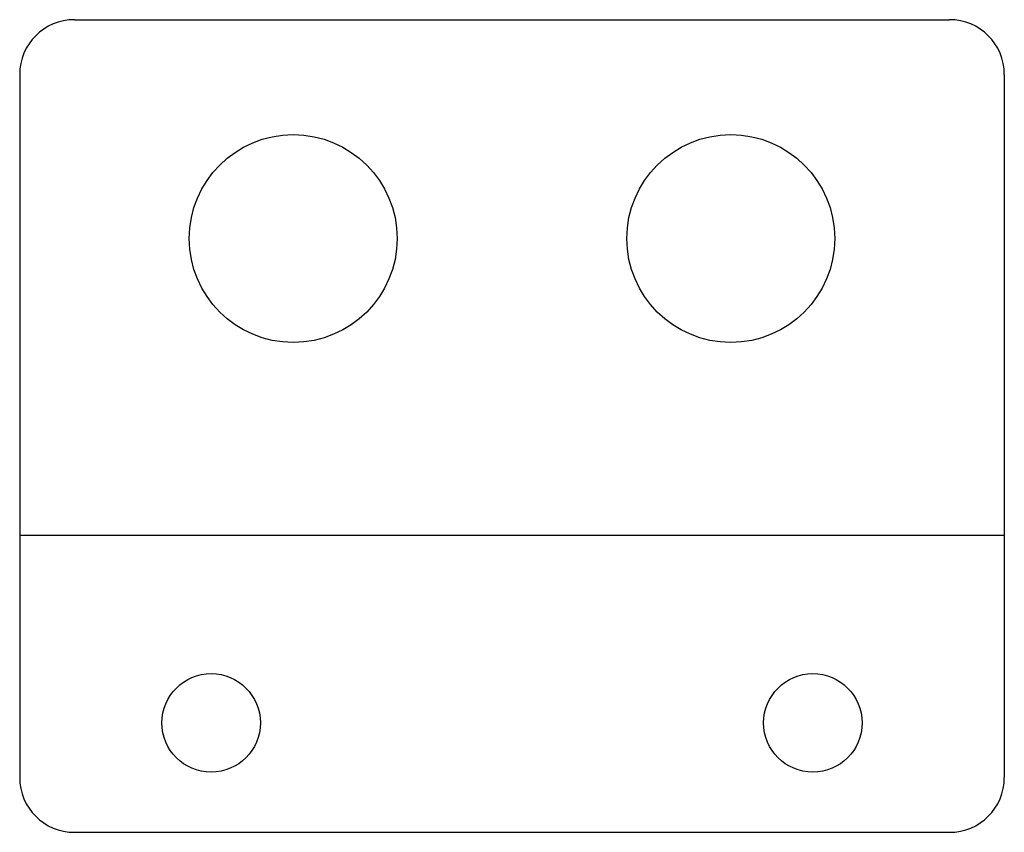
# Model space of a CAD drawing. Extents: x -5 to 85, y -74.3 to 0.
import ezdxf
from ezdxf.lldxf.tags import DXFTag

# ---------------------------------------------------------------- set-up
doc = ezdxf.new("R2010")
doc.units = 0
for name, color, linetype in [('DOWN_CENTERLINES', 7, 'CONTINUOUS'), ('INTERIOR_LOOPS', 7, 'CONTINUOUS'), ('OUTER_LOOP', 7, 'CONTINUOUS')]:
    doc.layers.add(name, color=color, linetype=linetype)
tags = doc.linetypes.add('CENTER2', pattern=[28.575, 19.05, -3.175, 3.175, -3.175]).pattern_tags.tags
tags[10:11] = [DXFTag(74, 4), DXFTag(75, 0), DXFTag(340, '0'), DXFTag(46, 0.0), DXFTag(50, 0.0), DXFTag(44, 0.0), DXFTag(45, 0.0)]
tags[8:9] = [DXFTag(74, 4), DXFTag(75, 0), DXFTag(340, '0'), DXFTag(46, 0.0), DXFTag(50, 0.0), DXFTag(44, 0.0), DXFTag(45, 0.0)]
tags[6:7] = [DXFTag(74, 4), DXFTag(75, 0), DXFTag(340, '0'), DXFTag(46, 0.0), DXFTag(50, 0.0), DXFTag(44, 0.0), DXFTag(45, 0.0)]
tags[4:5] = [DXFTag(74, 4), DXFTag(75, 0), DXFTag(340, '0'), DXFTag(46, 0.0), DXFTag(50, 0.0), DXFTag(44, 0.0), DXFTag(45, 0.0)]

msp = doc.modelspace()

# ---------------------------------------------------------------- linework, layer by layer
at = {"layer": 'DOWN_CENTERLINES', "color": 4, "linetype": 'CENTER2'}
msp.add_line((85, -47.134), (-5, -47.134), dxfattribs=at)
at = {"layer": 'INTERIOR_LOOPS', "color": 3, "linetype": 'CONTINUOUS'}
for centre, radius in [((20, -20), 9.5), ((60, -20), 9.5), ((12.5, -64.267), 4.5), ((67.5, -64.267), 4.5)]:
    msp.add_circle(centre, radius, dxfattribs=at)
at = {"layer": 'OUTER_LOOP', "color": 3, "linetype": 'CONTINUOUS'}
for p, q in [((0, 0), (80, 0)), ((-5, -5), (-5, -69.267)), ((85, -5), (85, -69.267)), ((0, -74.267), (80, -74.267))]:
    msp.add_line(p, q, dxfattribs=at)
for centre, start, end in [((0, -5), 90, 180), ((80, -5), 0, 90), ((0, -69.267), 180, 270), ((80, -69.267), 270, 0)]:
    msp.add_arc(centre, 5, start, end, dxfattribs=at)

doc.saveas('drawing.dxf')
